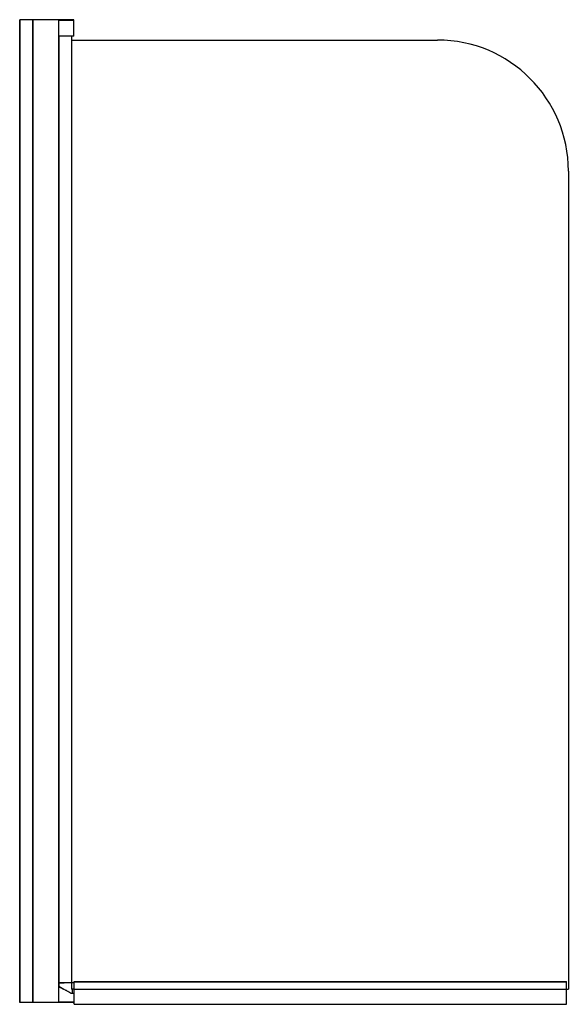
# Model space of a CAD drawing. Header units: millimetres. Extents: x 5152.27 to 5153.11, y 4525.41 to 4526.91.
import ezdxf

# ---------------------------------------------------------------- set-up
doc = ezdxf.new("R2010")
doc.units = ezdxf.units.MM
doc.layers.add('SANINDUSA', color=3, linetype='Continuous')

msp = doc.modelspace()

# ---------------------------------------------------------------- linework, layer by layer
at = {"layer": 'SANINDUSA'}
for p, q in [((5152.2729, 4525.4137), (5152.2729, 4526.9137)), ((5152.3546, 4526.9137), (5152.2729, 4526.9137)), ((5152.2736, 4525.4137), (5152.2736, 4526.9137)), ((5152.2929, 4525.4137), (5152.2929, 4526.9137)), ((5152.2936, 4525.4137), (5152.2936, 4526.9137)), ((5152.3326, 4525.4137), (5152.3326, 4526.9137)), ((5152.3556, 4526.9127), (5152.3329, 4526.9127)), ((5152.3556, 4526.8887), (5152.3556, 4526.9127)), ((5152.3329, 4525.4384), (5152.3329, 4526.8887)), ((5152.3556, 4526.8887), (5152.3329, 4526.8887)), ((5152.3525, 4525.4437), (5152.3525, 4526.8887)), ((5152.3525, 4525.4437), (5152.3525, 4526.8887)), ((5152.3525, 4526.8827), (5152.9108, 4526.8827)), ((5153.1108, 4526.6827), (5153.1108, 4525.4337)), ((5152.3329, 4525.4437), (5152.3407, 4525.4437)), ((5152.3559, 4525.4437), (5152.3329, 4525.4437)), ((5152.3522, 4525.4437), (5152.3522, 4525.4337)), ((5152.3559, 4525.4457), (5153.1079, 4525.4457)), ((5152.3559, 4525.4107), (5152.3559, 4525.4457)), ((5152.3559, 4525.4451), (5153.1079, 4525.4451)), ((5153.1079, 4525.4107), (5153.1079, 4525.4457)), ((5152.34, 4525.4339), (5152.3422, 4525.4328)), ((5152.3559, 4525.4337), (5152.3522, 4525.4337)), ((5152.3532, 4525.4337), (5152.3532, 4525.4277)), ((5152.3559, 4525.4337), (5153.1079, 4525.4337)), ((5153.1079, 4525.4337), (5153.1108, 4525.4337)), ((5152.3546, 4525.4137), (5152.2729, 4525.4137)), ((5152.3329, 4525.4147), (5152.3556, 4525.4147)), ((5152.3512, 4525.4277), (5152.3556, 4525.4277)), ((5152.3556, 4525.4277), (5152.3556, 4525.4147)), ((5152.3559, 4525.4109), (5153.1079, 4525.4109)), ((5152.3559, 4525.4107), (5153.1079, 4525.4107))]:
    msp.add_line(p, q, dxfattribs=at)
for points in [[(5152.3329, 4525.4384), (5152.3329, 4525.4384), (5152.3334, 4525.438), (5152.3339, 4525.4377)], [(5152.3329, 4525.4377), (5152.3331, 4525.4375), (5152.3338, 4525.4371), (5152.3344, 4525.4368), (5152.3351, 4525.4364), (5152.3358, 4525.436), (5152.3365, 4525.4357), (5152.3372, 4525.4353), (5152.3379, 4525.4349), (5152.3386, 4525.4346), (5152.3393, 4525.4342), (5152.34, 4525.4339)], [(5152.3339, 4525.4377), (5152.3344, 4525.4373), (5152.335, 4525.437), (5152.3355, 4525.4366), (5152.3361, 4525.4363), (5152.3366, 4525.4359), (5152.3372, 4525.4356), (5152.3378, 4525.4352), (5152.3384, 4525.4349), (5152.339, 4525.4345), (5152.3396, 4525.4342), (5152.3402, 4525.4338), (5152.3409, 4525.4335)], [(5152.3422, 4525.4328), (5152.3429, 4525.4324), (5152.3437, 4525.4321), (5152.3444, 4525.4317), (5152.3451, 4525.4313), (5152.3458, 4525.431), (5152.3464, 4525.4306), (5152.3471, 4525.4303), (5152.3478, 4525.4299), (5152.3484, 4525.4295), (5152.349, 4525.4292), (5152.3496, 4525.4288), (5152.3502, 4525.4285), (5152.3507, 4525.4281), (5152.3512, 4525.4277)]]:
    msp.add_lwpolyline(points, dxfattribs=at)
for centre, radius, start, end in [((5152.3546, 4526.9127), 0.001, 0, 90), ((5152.9108, 4526.6827), 0.2, 0, 90), ((5152.3546, 4525.4147), 0.001, 270, 0)]:
    msp.add_arc(centre, radius, start, end, dxfattribs=at)

doc.saveas('drawing.dxf')
